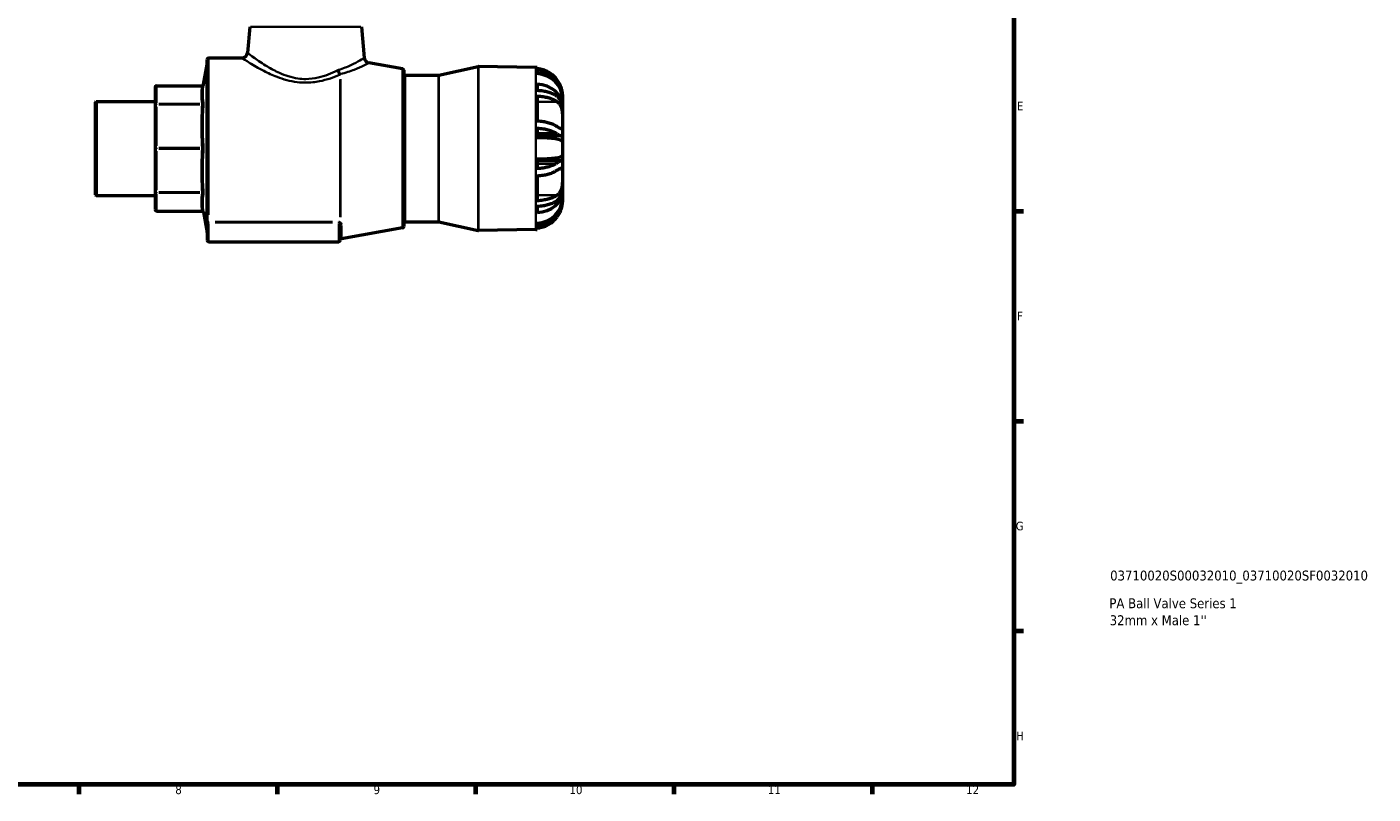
# Model space of a CAD drawing. Header units: millimetres. Extents: x -4 to 948, y -55 to 787.
# Tile 4 of 5: x 472 to 948, y 17 to 288. Entities that reach past the tile are written whole.
import ezdxf

# ---------------------------------------------------------------- set-up
doc = ezdxf.new("R2010")
doc.units = ezdxf.units.MM
for name, color, linetype, lineweight in [('Border (ANSI)', 7, 'Continuous', 70), ('Title (ISO)', 7, 'Continuous', 50), ('Visible (ANSI)', 7, 'Continuous', 50), ('Visible Narrow (ANSI)', 7, 'Continuous', 35)]:
    doc.layers.add(name, color=color, linetype=linetype, lineweight=lineweight)
doc.styles.add('Note Text (ANSI)', font='tahoma.ttf')
doc.styles.add('Note Text (ISO)', font='tahoma.ttf')

# ---------------------------------------------------------------- blocks, each defined once
blk = doc.blocks.new('Borders Default Border')
at = {"layer": 'Border (ANSI)'}
for p, q in [((821, 222.75), (824.45, 222.75)), ((821, 148.5), (824.45, 148.5)), ((821, 74.25), (824.45, 74.25)), ((490.58, 20), (490.58, 16.55)), ((560.67, 20), (560.67, 16.55)), ((630.75, 20), (630.75, 16.55)), ((700.83, 20), (700.83, 16.55)), ((770.92, 20), (770.92, 16.55))]:
    blk.add_line(p, q, dxfattribs=at)
at = {"layer": 'Border (ANSI)', "flags": 128}
blk.add_lwpolyline([(20, 20), (20, 574), (821, 574), (821, 20), (20, 20)], dxfattribs=at)
at = {"layer": 'Border (ANSI)', "attachment_point": 7, "style": 'Note Text (ANSI)'}
for s, insert, char_height in [('E', (822.05, 258.35), 3.05), ('F', (822.14, 184.1), 3.05), ('G', (821.66, 109.79), 3.05), ('H', (821.81, 35.6), 3.05), ('8', (524.63, 16.48), 3.05), ('9', (594.7, 16.49), 3.05), ('10', (663.96, 16.49), 3.048), ('11', (734.04, 16.55), 3.048), ('12', (804.13, 16.55), 3.048)]:
    blk.add_mtext(s, dxfattribs=dict(at, insert=insert, char_height=char_height))
blk = doc.blocks.new('Title Blocks ISO')
at = {"layer": 'Title (ISO)', "style": 'Note Text (ISO)'}
for tag, p in [('PART_NUMBER_001', (34.03, 72.11)), ('DESCRIPTION_001', (33.74, 62.29)), ('DESCRIPTION_002', (33.86, 56.3))]:
    blk.add_attdef(tag, p, '', height=3.5, dxfattribs=at)

msp = doc.modelspace()

# ---------------------------------------------------------------- linework, layer by layer
at = {"layer": 'Visible (ANSI)'}
for p, q in [((550.961, 287.902), (550.161, 278.753)), ((590.466, 287.902), (591.425, 276.94)), ((535.897, 219.32), (535.897, 276.427)), ((536.397, 276.927), (548.169, 276.927)), ((534.627, 267.488), (535.889, 274.644)), ((604.951, 273.05), (593.07, 275.145)), ((605.364, 272.558), (605.364, 217.297)), ((617.792, 270.859), (631.706, 273.915)), ((652.031, 273.574), (631.822, 273.926)), ((652.504, 273.554), (652.504, 273.092)), ((652.504, 272.504), (652.504, 271.375)), ((517.464, 266.575), (517.464, 260.235)), ((517.964, 267.075), (534.135, 267.075)), ((605.864, 270.847), (617.684, 270.847)), ((652.504, 267.638), (652.504, 265.367)), ((652.504, 263.444), (652.504, 254.576)), ((661.464, 263.297), (661.427, 263.297)), ((661.464, 263.975), (661.464, 263.297)), ((661.464, 263.297), (661.464, 262.525)), ((661.464, 262.525), (661.464, 260.039)), ((496.464, 261.302), (496.714, 261.552)), ((496.464, 228.553), (496.464, 261.302)), ((496.714, 261.552), (496.714, 228.303)), ((496.714, 261.552), (517.464, 261.552)), ((517.464, 260.235), (517.464, 244.927)), ((661.464, 260.039), (661.351, 260.039)), ((661.464, 260.039), (661.464, 258.474)), ((661.464, 258.474), (661.464, 254.451)), ((661.464, 254.451), (661.464, 249.751)), ((652.504, 252.065), (652.504, 248.664)), ((661.174, 249.331), (652.504, 249.331)), ((661.464, 249.751), (661.464, 247.414)), ((661.464, 247.414), (661.464, 242.441)), ((517.464, 244.927), (517.464, 229.62)), ((652.504, 241.191), (652.504, 237.79)), ((661.174, 240.524), (652.504, 240.524)), ((661.464, 242.441), (661.464, 240.104)), ((661.464, 240.104), (661.464, 235.404)), ((652.504, 235.279), (652.504, 226.411)), ((661.464, 235.404), (661.464, 231.381)), ((496.464, 228.553), (496.714, 228.303)), ((517.464, 229.62), (517.464, 223.28)), ((661.464, 229.816), (661.351, 229.816)), ((661.464, 231.381), (661.464, 229.816)), ((661.464, 229.816), (661.464, 227.33)), ((496.714, 228.303), (517.464, 228.303)), ((652.504, 224.488), (652.504, 222.217)), ((661.464, 226.558), (661.427, 226.558)), ((661.464, 227.33), (661.464, 226.558)), ((661.464, 226.558), (661.464, 225.88)), ((517.964, 222.78), (534.135, 222.78)), ((534.627, 222.366), (535.889, 215.21)), ((535.897, 219.32), (535.897, 218.849)), ((535.897, 218.849), (535.897, 212.427)), ((605.864, 219.007), (617.684, 219.007)), ((617.792, 218.996), (631.706, 215.94)), ((582.962, 212.427), (582.962, 217.675)), ((604.951, 216.805), (583.375, 213)), ((652.031, 216.281), (631.822, 215.928)), ((652.504, 218.48), (652.504, 217.35)), ((652.504, 216.763), (652.504, 216.301)), ((536.397, 211.927), (582.462, 211.927))]:
    msp.add_line(p, q, dxfattribs=at)
for centre, radius, start, end in [((536.397, 276.427), 0.5, 90, 180), ((548.169, 278.927), 2, 270, 355), ((593.417, 277.115), 2, 185, 260), ((535.397, 274.731), 0.5, 350, 0), ((604.864, 272.558), 0.5, 0, 80), ((605.864, 271.347), 0.5, 180, 270), ((631.814, 273.426), 0.5, 89, 102.38599), ((651.864, 263.975), 9.6, 86.17745, 89), ((517.964, 266.575), 0.5, 90, 180), ((534.135, 267.575), 0.5, 270, 350), ((617.684, 271.347), 0.5, 270, 282.38599), ((517.964, 223.28), 0.5, 180, 270), ((534.135, 222.28), 0.5, 10, 90), ((605.864, 218.507), 0.5, 90, 180), ((617.684, 218.507), 0.5, 77.61401, 90), ((535.397, 215.124), 0.5, 0, 10), ((604.864, 217.297), 0.5, 280, 0), ((631.814, 216.428), 0.5, 257.61401, 271), ((651.864, 225.88), 9.6, 271, 273.82255), ((536.397, 212.427), 0.5, 180, 270), ((582.462, 212.427), 0.5, 270, 0), ((583.462, 212.508), 0.5, 100, 180)]:
    msp.add_arc(centre, radius, start, end, dxfattribs=at)
for centre, ratio, start_param, end_param in [((651.864, 262.525), 0.9238795, 0, 1.5040802), ((651.864, 260.039), 0.7933533, 0, 1.5040802), ((651.864, 247.414), 0.1305262, 0, 1.5040802), ((651.864, 242.441), 0.1305262, 4.7791051, 6.2831853), ((651.864, 229.816), 0.7933533, 4.7791051, 6.2831853), ((651.864, 227.33), 0.9238795, 4.7791051, 6.2831853)]:
    msp.add_ellipse(centre, major_axis=(9.6, 0), ratio=ratio, start_param=start_param, end_param=end_param, dxfattribs=at)
for points, knots in [([(659.62, 269.095), (659.31, 269.531), (658.965, 269.935), (658.202, 270.706), (657.704, 271.125), (656.632, 271.849), (656.058, 272.154), (654.967, 272.609), (654.352, 272.803), (653.316, 273.011), (652.904, 273.065), (652.504, 273.092)], [4.97354879, 4.97354879, 4.97354879, 4.97354879, 5.12118849, 5.12118849, 5.29914767, 5.29914767, 5.47710686, 5.47710686, 5.65359602, 5.65359602, 5.76781276, 5.76781276, 5.76781276, 5.76781276]), ([(652.504, 272.504), (652.898, 272.477), (653.305, 272.423), (654.328, 272.215), (654.937, 272.021), (656.022, 271.563), (656.596, 271.255), (657.665, 270.524), (658.16, 270.1), (658.751, 269.495), (658.927, 269.301), (659.098, 269.095)], [0.0622646, 0.0622646, 0.0622646, 0.0622646, 0.17486531, 0.17486531, 0.34973062, 0.34973062, 0.52796069, 0.52796069, 0.70619077, 0.70619077, 0.78186677, 0.78186677, 0.78186677, 0.78186677]), ([(659.098, 269.095), (659.493, 268.62), (659.849, 268.115), (660.291, 267.365), (660.415, 267.136), (660.611, 266.743), (660.686, 266.58), (660.83, 266.249), (660.897, 266.082), (661.052, 265.661), (661.132, 265.411), (661.388, 264.471), (661.464, 263.841), (661.464, 263.297)], [-0.71594359, -0.71594359, -0.71594359, -0.71594359, -0.53084991, -0.53084991, -0.45094505, -0.45094505, -0.39467944, -0.39467944, -0.33674242, -0.33674242, -0.2485933, -0.2485933, 0, 0, 0, 0]), ([(661.464, 263.975), (661.464, 263.975), (661.466, 264.067), (661.449, 264.442), (661.427, 264.739), (661.304, 265.444), (661.217, 265.818), (660.936, 266.69), (660.736, 267.18), (660.245, 268.143), (659.959, 268.62), (659.62, 269.095)], [-1.52580814, -1.52580814, -1.52580814, -1.52580814, -1.37039452, -1.37039452, -1.20078701, -1.20078701, -1.0580092, -1.0580092, -0.89830273, -0.89830273, -0.74840162, -0.74840162, -0.74840162, -0.74840162]), ([(659.098, 263.662), (658.927, 263.765), (658.751, 263.862), (658.16, 264.165), (657.665, 264.377), (656.596, 264.742), (656.022, 264.896), (654.937, 265.125), (654.328, 265.222), (653.305, 265.326), (652.898, 265.353), (652.504, 265.367)], [5.29538154, 5.29538154, 5.29538154, 5.29538154, 5.37105755, 5.37105755, 5.54928762, 5.54928762, 5.72751769, 5.72751769, 5.902383, 5.902383, 6.01498372, 6.01498372, 6.01498372, 6.01498372]), ([(652.504, 263.444), (652.904, 263.43), (653.316, 263.403), (654.352, 263.299), (654.967, 263.202), (656.058, 262.975), (656.632, 262.822), (657.704, 262.46), (658.202, 262.251), (658.965, 261.865), (659.31, 261.663), (659.62, 261.445)], [0.06227241, 0.06227241, 0.06227241, 0.06227241, 0.17648916, 0.17648916, 0.35297831, 0.35297831, 0.5309375, 0.5309375, 0.70889668, 0.70889668, 0.85653638, 0.85653638, 0.85653638, 0.85653638]), ([(661.464, 258.474), (661.464, 258.543), (661.463, 258.612), (661.452, 259.305), (661.394, 259.902), (661.201, 260.784), (661.11, 261.089), (660.898, 261.634), (660.781, 261.876), (660.468, 262.407), (660.26, 262.68), (659.749, 263.214), (659.438, 263.458), (659.098, 263.662)], [-0.89053065, -0.89053065, -0.89053065, -0.89053065, -0.86940267, -0.86940267, -0.67678309, -0.67678309, -0.56658626, -0.56658626, -0.46744463, -0.46744463, -0.33324146, -0.33324146, -0.17288893, -0.17288893, -0.17288893, -0.17288893]), ([(659.62, 261.445), (659.801, 261.319), (659.967, 261.175), (660.347, 260.776), (660.547, 260.495), (660.868, 259.884), (660.993, 259.567), (661.22, 258.788), (661.304, 258.321), (661.43, 257.208), (661.451, 256.569), (661.465, 255.421), (661.464, 254.916), (661.464, 254.451)], [-2.71717802, -2.71717802, -2.71717802, -2.71717802, -2.62096175, -2.62096175, -2.47749516, -2.47749516, -2.35020396, -2.35020396, -2.1895767, -2.1895767, -1.98443667, -1.98443667, -1.81112128, -1.81112128, -1.81112128, -1.81112128]), ([(659.62, 252.577), (659.31, 252.795), (658.965, 252.997), (658.202, 253.383), (657.704, 253.592), (656.632, 253.954), (656.058, 254.106), (654.967, 254.334), (654.352, 254.431), (653.316, 254.535), (652.904, 254.562), (652.504, 254.576)], [4.97352182, 4.97352182, 4.97352182, 4.97352182, 5.12116152, 5.12116152, 5.2991207, 5.2991207, 5.47707989, 5.47707989, 5.65356904, 5.65356904, 5.76778579, 5.76778579, 5.76778579, 5.76778579]), ([(661.464, 254.451), (661.464, 254.33), (661.464, 254.211), (661.464, 253.602), (661.465, 253.173), (661.425, 252.455), (661.379, 252.188), (661.197, 251.933), (661.094, 251.886), (660.835, 251.897), (660.687, 251.944), (660.287, 252.134), (660.021, 252.3), (659.689, 252.529), (659.655, 252.553), (659.62, 252.577)], [-1.81112128, -1.81112128, -1.81112128, -1.81112128, -1.76585146, -1.76585146, -1.57270637, -1.57270637, -1.36391837, -1.36391837, -1.2203106, -1.2203106, -1.09190216, -1.09190216, -0.92291649, -0.92291649, -0.90390756, -0.90390756, -0.90390756, -0.90390756]), ([(652.504, 252.065), (652.898, 252.051), (653.305, 252.024), (654.328, 251.92), (654.937, 251.823), (656.022, 251.594), (656.596, 251.44), (657.665, 251.074), (658.16, 250.863), (658.751, 250.56), (658.927, 250.463), (659.098, 250.36)], [0.0622646, 0.0622646, 0.0622646, 0.0622646, 0.17486531, 0.17486531, 0.34973062, 0.34973062, 0.52796069, 0.52796069, 0.70619077, 0.70619077, 0.78186677, 0.78186677, 0.78186677, 0.78186677]), ([(659.098, 250.36), (659.471, 250.135), (659.81, 249.931), (660.294, 249.661), (660.462, 249.572), (660.725, 249.45), (660.827, 249.408), (661.019, 249.347), (661.105, 249.331), (661.299, 249.332), (661.378, 249.381), (661.451, 249.549), (661.464, 249.639), (661.464, 249.751)], [-0.85972207, -0.85972207, -0.85972207, -0.85972207, -0.68468192, -0.68468192, -0.57545523, -0.57545523, -0.49337786, -0.49337786, -0.40219472, -0.40219472, -0.24908613, -0.24908613, -0.14598012, -0.14598012, -0.14598012, -0.14598012]), ([(659.098, 239.495), (658.927, 239.392), (658.751, 239.295), (658.16, 238.992), (657.665, 238.78), (656.596, 238.415), (656.022, 238.261), (654.937, 238.032), (654.328, 237.935), (653.305, 237.831), (652.898, 237.804), (652.504, 237.79)], [5.29780172, 5.29780172, 5.29780172, 5.29780172, 5.37347773, 5.37347773, 5.5517078, 5.5517078, 5.72993787, 5.72993787, 5.90480318, 5.90480318, 6.0174039, 6.0174039, 6.0174039, 6.0174039]), ([(661.464, 240.104), (661.464, 240.273), (661.435, 240.391), (661.307, 240.513), (661.223, 240.533), (661.03, 240.51), (660.936, 240.485), (660.716, 240.402), (660.589, 240.344), (660.214, 240.154), (659.944, 239.999), (659.47, 239.719), (659.289, 239.609), (659.098, 239.495)], [-0.97668206, -0.97668206, -0.97668206, -0.97668206, -0.81981462, -0.81981462, -0.6918747, -0.6918747, -0.60155153, -0.60155153, -0.50669497, -0.50669497, -0.34958339, -0.34958339, -0.25983812, -0.25983812, -0.25983812, -0.25983812]), ([(659.62, 237.278), (659.722, 237.349), (659.819, 237.415), (660.181, 237.654), (660.418, 237.792), (660.784, 237.944), (660.922, 237.974), (661.168, 237.944), (661.261, 237.866), (661.412, 237.527), (661.442, 237.22), (661.467, 236.42), (661.464, 235.943), (661.464, 235.404)], [-2.65815477, -2.65815477, -2.65815477, -2.65815477, -2.60422234, -2.60422234, -2.44826976, -2.44826976, -2.32110464, -2.32110464, -2.17011919, -2.17011919, -1.96680027, -1.96680027, -1.77057091, -1.77057091, -1.77057091, -1.77057091]), ([(652.504, 235.279), (652.904, 235.293), (653.316, 235.32), (654.352, 235.424), (654.967, 235.521), (656.058, 235.748), (656.632, 235.9), (657.704, 236.262), (658.202, 236.472), (658.965, 236.858), (659.31, 237.06), (659.62, 237.278)], [0.06227241, 0.06227241, 0.06227241, 0.06227241, 0.17648916, 0.17648916, 0.35297831, 0.35297831, 0.5309375, 0.5309375, 0.70889668, 0.70889668, 0.85653638, 0.85653638, 0.85653638, 0.85653638]), ([(661.464, 235.404), (661.464, 235.357), (661.464, 235.31), (661.464, 234.724), (661.466, 234.139), (661.437, 232.887), (661.401, 232.232), (661.236, 231.159), (661.138, 230.738), (660.886, 230.012), (660.743, 229.705), (660.357, 229.083), (660.103, 228.793), (659.753, 228.506), (659.688, 228.457), (659.62, 228.409)], [-1.77057091, -1.77057091, -1.77057091, -1.77057091, -1.75370141, -1.75370141, -1.56133126, -1.56133126, -1.35528866, -1.35528866, -1.20888242, -1.20888242, -1.08151578, -1.08151578, -0.91931198, -0.91931198, -0.88333133, -0.88333133, -0.88333133, -0.88333133]), ([(659.62, 228.409), (659.31, 228.192), (658.965, 227.99), (658.202, 227.604), (657.704, 227.394), (656.632, 227.032), (656.058, 226.88), (654.967, 226.653), (654.352, 226.556), (653.316, 226.452), (652.904, 226.425), (652.504, 226.411)], [4.97352115, 4.97352115, 4.97352115, 4.97352115, 5.12116084, 5.12116084, 5.29912003, 5.29912003, 5.47707921, 5.47707921, 5.65356837, 5.65356837, 5.76778512, 5.76778512, 5.76778512, 5.76778512]), ([(659.098, 226.192), (659.156, 226.228), (659.214, 226.264), (659.671, 226.566), (660.027, 226.89), (660.486, 227.485), (660.628, 227.705), (660.863, 228.149), (660.96, 228.369), (661.152, 228.899), (661.238, 229.214), (661.417, 230.128), (661.464, 230.743), (661.464, 231.381)], [-0.75090698, -0.75090698, -0.75090698, -0.75090698, -0.72358741, -0.72358741, -0.53036861, -0.53036861, -0.43058729, -0.43058729, -0.34347868, -0.34347868, -0.23149604, -0.23149604, -0.0355326, -0.0355326, -0.0355326, -0.0355326]), ([(652.504, 224.488), (652.898, 224.502), (653.305, 224.529), (654.328, 224.633), (654.937, 224.73), (656.022, 224.958), (656.596, 225.112), (657.665, 225.478), (658.16, 225.69), (658.751, 225.993), (658.927, 226.09), (659.098, 226.192)], [0.0622646, 0.0622646, 0.0622646, 0.0622646, 0.17486531, 0.17486531, 0.34973062, 0.34973062, 0.52796069, 0.52796069, 0.70619077, 0.70619077, 0.78186677, 0.78186677, 0.78186677, 0.78186677]), ([(661.464, 226.558), (661.464, 226.296), (661.446, 226.011), (661.355, 225.324), (661.269, 224.917), (661.073, 224.258), (660.991, 224.02), (660.817, 223.572), (660.727, 223.363), (660.505, 222.891), (660.368, 222.629), (659.896, 221.808), (659.519, 221.267), (659.098, 220.76)], [-0.71579344, -0.71579344, -0.71579344, -0.71579344, -0.5953453, -0.5953453, -0.44455802, -0.44455802, -0.36133377, -0.36133377, -0.28913471, -0.28913471, -0.19779201, -0.19779201, 0, 0, 0, 0]), ([(659.62, 220.76), (659.709, 220.883), (659.794, 221.008), (660.152, 221.554), (660.397, 221.989), (660.771, 222.774), (660.911, 223.118), (661.159, 223.836), (661.254, 224.195), (661.408, 224.948), (661.44, 225.292), (661.467, 225.76), (661.464, 225.88), (661.464, 225.88)], [-2.65014833, -2.65014833, -2.65014833, -2.65014833, -2.60325533, -2.60325533, -2.44469934, -2.44469934, -2.31738853, -2.31738853, -2.16826869, -2.16826869, -1.96595127, -1.96595127, -1.76493461, -1.76493461, -1.76493461, -1.76493461]), ([(659.098, 220.76), (658.927, 220.554), (658.751, 220.36), (658.16, 219.755), (657.665, 219.331), (656.596, 218.6), (656.022, 218.292), (654.937, 217.834), (654.328, 217.64), (653.305, 217.432), (652.898, 217.378), (652.504, 217.35)], [5.29780172, 5.29780172, 5.29780172, 5.29780172, 5.37347773, 5.37347773, 5.5517078, 5.5517078, 5.72993787, 5.72993787, 5.90480318, 5.90480318, 6.0174039, 6.0174039, 6.0174039, 6.0174039]), ([(652.504, 216.763), (652.904, 216.79), (653.316, 216.844), (654.352, 217.052), (654.967, 217.246), (656.058, 217.701), (656.632, 218.006), (657.704, 218.729), (658.202, 219.149), (658.965, 219.92), (659.31, 220.324), (659.62, 220.76)], [0.06227241, 0.06227241, 0.06227241, 0.06227241, 0.17648916, 0.17648916, 0.35297831, 0.35297831, 0.5309375, 0.5309375, 0.70889668, 0.70889668, 0.85653638, 0.85653638, 0.85653638, 0.85653638])]:
    msp.add_open_spline(points, degree=3, knots=knots, dxfattribs=at)
at = {"layer": 'Visible Narrow (ANSI)'}
for p, q in [((590.223, 287.902), (551.205, 287.902)), ((536.397, 276.674), (536.397, 221.462)), ((535.889, 215.576), (535.889, 274.278)), ((604.951, 217.151), (604.951, 272.704)), ((631.706, 216.297), (631.706, 273.558)), ((631.822, 273.569), (631.822, 216.285)), ((652.031, 216.634), (652.031, 273.221)), ((517.964, 267.075), (517.964, 267.041)), ((517.964, 261.014), (517.964, 266.72)), ((518.772, 267.037), (533.314, 267.037)), ((582.918, 220.686), (582.918, 269.195)), ((583.005, 269.376), (583.005, 220.594)), ((605.864, 270.528), (605.864, 219.326)), ((617.684, 219.326), (617.684, 270.528)), ((617.792, 270.54), (617.792, 219.315)), ((659.059, 269.095), (658.352, 269.095)), ((517.964, 260.689), (517.964, 260.444)), ((517.964, 245.884), (517.964, 259.661)), ((533.314, 260.697), (518.772, 260.697)), ((518.772, 260.426), (533.314, 260.426)), ((659.265, 261.445), (652.86, 261.445)), ((658.768, 250.36), (652.833, 250.36)), ((517.964, 245.1), (517.964, 244.754)), ((517.964, 230.194), (517.964, 243.971)), ((533.314, 245.119), (518.772, 245.119)), ((518.772, 244.736), (533.314, 244.736)), ((658.768, 239.495), (652.833, 239.495)), ((517.964, 229.411), (517.964, 229.166)), ((517.964, 223.135), (517.964, 228.841)), ((533.314, 229.429), (518.772, 229.429)), ((518.772, 229.158), (533.314, 229.158)), ((659.265, 228.409), (652.86, 228.409)), ((517.964, 222.814), (517.964, 222.78)), ((533.314, 222.818), (518.772, 222.818)), ((536.397, 218.692), (536.397, 218.905)), ((580.159, 218.914), (538.7, 218.914)), ((582.462, 218.692), (582.462, 218.905)), ((659.059, 220.76), (658.352, 220.76)), ((536.397, 212.265), (536.397, 218.341)), ((538.7, 218.678), (580.159, 218.678)), ((582.462, 218.341), (582.462, 212.265)), ((583.375, 217.605), (583.375, 213.013))]:
    msp.add_line(p, q, dxfattribs=at)
for centre, major_axis, ratio, start_param, end_param in [((582.918, 272.709), (0.856, -1.807), 0.5188032, 4.6140753, 5.4942522), ((583.353, 272.868), (0.497, -1.937), 0.5509012, 4.7055297, 5.5035673), ((517.964, 266.575), (-0.5, 0), 0.9238795, 4.7909288, 6.2046455), ((534.122, 267.499), (0.493, -0.083), 0.9219515, 4.9374605, 6.2051574), ((517.964, 260.235), (-0.5, 0), 0.9238795, 4.7909288, 6.2046455), ((517.964, 260.235), (-0.5, 0), 0.3826834, 4.7909288, 6.2046455), ((534.122, 261.159), (0.493, 0.083), 0.9219515, 4.6281726, 5.8958695), ((534.122, 260.617), (0.499, -0.035), 0.3818848, 4.8095565, 6.0772533), ((517.964, 244.927), (-0.5, 0), 0.3826834, 4.7909288, 6.2046455), ((517.964, 244.927), (-0.5, 0), 0.3826834, 0.0785398, 1.4922565), ((534.122, 245.31), (0.499, 0.035), 0.3818848, 4.7560767, 6.0237735), ((534.122, 244.545), (0.499, -0.035), 0.3818848, 0.2594118, 1.5271086), ((517.964, 229.62), (-0.5, 0), 0.3826834, 0.0785398, 1.4922565), ((517.964, 229.62), (-0.5, 0), 0.9238795, 0.0785398, 1.4922565), ((534.122, 229.237), (0.499, 0.035), 0.3818848, 0.205932, 1.4736288), ((534.122, 228.696), (0.493, -0.083), 0.9219515, 0.3873158, 1.6550127), ((517.964, 223.28), (-0.5, 0), 0.9238795, 0.0785398, 1.4922565), ((534.122, 222.356), (0.493, 0.083), 0.9219515, 0.0780279, 1.3457248), ((536.397, 219.32), (-0.5, 0), 0.8129245, 0.0785398, 1.4922565), ((536.397, 218.849), (-0.5, 0), 0.3420201, 0.0785398, 1.4922565), ((582.918, 218.395), (0.231, 0.444), 0.5461709, 0.7981987, 1.4736296), ((583.092, 218.306), (0.231, 0.443), 0.6824218, 0.9193218, 1.5890661), ((583.462, 217.675), (-0.5, 0), 0.8406051, 4.9567351, 6.2133721)]:
    msp.add_ellipse(centre, major_axis=major_axis, ratio=ratio, start_param=start_param, end_param=end_param, dxfattribs=at)
for points, knots in [([(548.17, 276.926), (548.169, 276.927), (548.208, 276.901), (548.6, 276.642), (549.554, 276.006), (552.287, 274.321), (553.959, 273.327), (557.333, 271.594), (558.891, 270.863), (562.755, 269.381), (565.167, 268.68), (568.722, 268.242), (569.744, 268.178), (572.386, 268.184), (574.003, 268.357), (578.252, 269.191), (580.732, 270.1), (582.918, 271.075)], [-5.0865558, -5.0865558, -5.0865558, -5.0865558, -4.8497658, -4.8497658, -3.8924455, -3.8924455, -3.033774, -3.033774, -2.4210524, -2.4210524, -1.6416987, -1.6416987, -1.3350129, -1.3350129, -0.8489827, -0.8489827, 0, 0, 0, 0]), ([(581.865, 272.535), (579.872, 271.499), (577.607, 270.533), (573.722, 269.647), (572.244, 269.463), (569.827, 269.457), (568.892, 269.525), (565.641, 269.991), (563.436, 270.735), (559.91, 272.309), (558.49, 273.086), (555.418, 274.928), (553.897, 275.984), (551.417, 277.774), (550.552, 278.45), (550.196, 278.725), (550.162, 278.752), (550.162, 278.752)], [0, 0, 0, 0, 0.8489827, 0.8489827, 1.3350129, 1.3350129, 1.6416987, 1.6416987, 2.4210524, 2.4210524, 3.033774, 3.033774, 3.8924455, 3.8924455, 4.8497658, 4.8497658, 5.0865558, 5.0865558, 5.0865558, 5.0865558]), ([(591.425, 276.94), (591.425, 276.94), (591.417, 276.935), (591.281, 276.851), (590.728, 276.501), (589.013, 275.521), (587.967, 274.949), (585.433, 273.772), (583.946, 273.168), (582.261, 272.694)], [2.3113441, 2.3113441, 2.3113441, 2.3113441, 2.4260091, 2.4260091, 3.2473545, 3.2473545, 3.9375525, 3.9375525, 4.6226817, 4.6226817, 4.6226817, 4.6226817]), ([(582.261, 272.694), (582.194, 272.675), (582.127, 272.652), (581.995, 272.599), (581.93, 272.569), (581.865, 272.535)], [-0.054826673, -0.054826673, -0.054826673, -0.054826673, -0.027413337, -0.027413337, 0, 0, 0, 0]), ([(582.918, 271.075), (582.933, 271.107), (582.947, 271.137), (582.976, 271.195), (582.99, 271.222), (583.005, 271.248)], [0, 0, 0, 0, 0.027413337, 0.027413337, 0.054826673, 0.054826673, 0.054826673, 0.054826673]), ([(583.005, 271.248), (584.851, 271.678), (586.482, 272.233), (589.266, 273.313), (590.416, 273.84), (592.302, 274.741), (592.911, 275.063), (593.061, 275.14), (593.07, 275.145), (593.07, 275.145)], [-4.6226817, -4.6226817, -4.6226817, -4.6226817, -3.9375525, -3.9375525, -3.2473545, -3.2473545, -2.4260091, -2.4260091, -2.3113441, -2.3113441, -2.3113441, -2.3113441]), ([(534.122, 267.037), (533.943, 265.982), (533.844, 264.924), (533.844, 263.867), (533.844, 262.809), (533.943, 261.752), (534.122, 260.697)], [2.0385103, 2.0385103, 2.0385103, 2.0385103, 2.8675511, 2.8675511, 2.8675511, 3.696592, 3.696592, 3.696592, 3.696592]), ([(534.135, 267.075), (534.135, 267.075), (534.134, 267.074), (534.132, 267.067), (534.128, 267.055), (534.122, 267.037)], [0.039295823, 0.039295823, 0.039295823, 0.039295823, 0.050288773, 0.050288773, 0.078593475, 0.078593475, 0.078593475, 0.078593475]), ([(534.614, 261.096), (534.436, 262.145), (534.337, 263.195), (534.337, 264.249), (534.337, 265.302), (534.436, 266.357), (534.614, 267.412)], [-3.696592, -3.696592, -3.696592, -3.696592, -2.8675511, -2.8675511, -2.8675511, -2.0385103, -2.0385103, -2.0385103, -2.0385103]), ([(534.614, 267.412), (534.62, 267.448), (534.624, 267.472), (534.627, 267.486), (534.627, 267.488), (534.627, 267.488)], [-0.078593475, -0.078593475, -0.078593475, -0.078593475, -0.050288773, -0.050288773, -0.039295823, -0.039295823, -0.039295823, -0.039295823]), ([(534.122, 260.426), (533.943, 257.878), (533.844, 255.325), (533.844, 252.772), (533.844, 250.219), (533.943, 247.667), (534.122, 245.119)], [2.0385103, 2.0385103, 2.0385103, 2.0385103, 2.8675511, 2.8675511, 2.8675511, 3.696592, 3.696592, 3.696592, 3.696592]), ([(534.122, 260.697), (534.126, 260.684), (534.129, 260.669), (534.135, 260.623), (534.136, 260.588), (534.132, 260.511), (534.128, 260.47), (534.122, 260.426)], [0, 0, 0, 0, 0.019341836, 0.019341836, 0.050288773, 0.050288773, 0.078593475, 0.078593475, 0.078593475, 0.078593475]), ([(534.614, 245.309), (534.436, 247.847), (534.337, 250.388), (534.337, 252.93), (534.337, 255.473), (534.436, 258.016), (534.614, 260.557)], [-3.696592, -3.696592, -3.696592, -3.696592, -2.8675511, -2.8675511, -2.8675511, -2.0385103, -2.0385103, -2.0385103, -2.0385103]), ([(534.614, 260.557), (534.62, 260.644), (534.624, 260.726), (534.628, 260.879), (534.627, 260.949), (534.622, 261.041), (534.618, 261.072), (534.614, 261.096)], [-0.078593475, -0.078593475, -0.078593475, -0.078593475, -0.050288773, -0.050288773, -0.019341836, -0.019341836, 0, 0, 0, 0]), ([(534.122, 244.736), (533.943, 242.188), (533.844, 239.635), (533.844, 237.082), (533.844, 234.529), (533.943, 231.977), (534.122, 229.429)], [2.0385103, 2.0385103, 2.0385103, 2.0385103, 2.8675511, 2.8675511, 2.8675511, 3.696592, 3.696592, 3.696592, 3.696592]), ([(534.122, 245.119), (534.126, 245.089), (534.129, 245.058), (534.135, 244.976), (534.136, 244.924), (534.132, 244.826), (534.128, 244.78), (534.122, 244.736)], [0, 0, 0, 0, 0.019341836, 0.019341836, 0.050288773, 0.050288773, 0.078593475, 0.078593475, 0.078593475, 0.078593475]), ([(534.614, 229.298), (534.436, 231.838), (534.337, 234.382), (534.337, 236.924), (534.337, 239.467), (534.436, 242.008), (534.614, 244.546)], [-3.696592, -3.696592, -3.696592, -3.696592, -2.8675511, -2.8675511, -2.8675511, -2.0385103, -2.0385103, -2.0385103, -2.0385103]), ([(534.614, 244.546), (534.62, 244.633), (534.624, 244.725), (534.628, 244.92), (534.627, 245.024), (534.622, 245.188), (534.618, 245.249), (534.614, 245.309)], [-0.078593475, -0.078593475, -0.078593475, -0.078593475, -0.050288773, -0.050288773, -0.019341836, -0.019341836, 0, 0, 0, 0]), ([(534.122, 229.158), (533.943, 228.103), (533.844, 227.045), (533.844, 225.988), (533.844, 224.93), (533.943, 223.873), (534.122, 222.818)], [2.0385103, 2.0385103, 2.0385103, 2.0385103, 2.8675511, 2.8675511, 2.8675511, 3.696592, 3.696592, 3.696592, 3.696592]), ([(534.122, 229.429), (534.126, 229.399), (534.129, 229.37), (534.135, 229.301), (534.136, 229.262), (534.132, 229.2), (534.128, 229.176), (534.122, 229.158)], [0, 0, 0, 0, 0.019341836, 0.019341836, 0.050288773, 0.050288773, 0.078593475, 0.078593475, 0.078593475, 0.078593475]), ([(534.614, 222.442), (534.436, 223.498), (534.337, 224.553), (534.337, 225.606), (534.337, 226.659), (534.436, 227.71), (534.614, 228.759)], [-3.696592, -3.696592, -3.696592, -3.696592, -2.8675511, -2.8675511, -2.8675511, -2.0385103, -2.0385103, -2.0385103, -2.0385103]), ([(534.614, 228.759), (534.62, 228.794), (534.624, 228.843), (534.628, 228.966), (534.627, 229.042), (534.622, 229.181), (534.618, 229.238), (534.614, 229.298)], [-0.078593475, -0.078593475, -0.078593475, -0.078593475, -0.050288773, -0.050288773, -0.019341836, -0.019341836, 0, 0, 0, 0]), ([(534.122, 222.818), (534.126, 222.805), (534.129, 222.796), (534.134, 222.783), (534.135, 222.78), (534.135, 222.78)], [0, 0, 0, 0, 0.019341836, 0.019341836, 0.039295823, 0.039295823, 0.039295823, 0.039295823]), ([(534.627, 222.366), (534.627, 222.366), (534.626, 222.373), (534.622, 222.399), (534.618, 222.418), (534.614, 222.442)], [-0.039295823, -0.039295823, -0.039295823, -0.039295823, -0.019341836, -0.019341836, 0, 0, 0, 0]), ([(582.918, 218.803), (582.892, 218.817), (582.863, 218.83), (582.786, 218.861), (582.734, 218.877), (582.64, 218.898), (582.6, 218.905), (582.527, 218.912), (582.495, 218.914), (582.462, 218.914)], [-0.050735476, -0.050735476, -0.050735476, -0.050735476, -0.03990608, -0.03990608, -0.022170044, -0.022170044, -0.009711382, -0.009711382, 0, 0, 0, 0]), ([(582.462, 218.678), (582.478, 218.678), (582.495, 218.676), (582.531, 218.668), (582.551, 218.66), (582.598, 218.635), (582.624, 218.616), (582.663, 218.578), (582.677, 218.563), (582.69, 218.547)], [0, 0, 0, 0, 0.009711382, 0.009711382, 0.022170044, 0.022170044, 0.03990608, 0.03990608, 0.050735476, 0.050735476, 0.050735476, 0.050735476]), ([(582.777, 218.439), (582.799, 218.409), (582.819, 218.377), (582.864, 218.286), (582.886, 218.224), (582.918, 218.105), (582.93, 218.047), (582.953, 217.898), (582.96, 217.805), (582.962, 217.699), (582.962, 217.687), (582.962, 217.675)], [0.85137809, 0.85137809, 0.85137809, 0.85137809, 0.87186831, 0.87186831, 0.90465267, 0.90465267, 0.93294595, 0.93294595, 0.97689041, 0.97689041, 0.98235796, 0.98235796, 0.98235796, 0.98235796]), ([(583.375, 218.089), (583.375, 218.099), (583.375, 218.109), (583.372, 218.196), (583.357, 218.273), (583.311, 218.395), (583.287, 218.442), (583.222, 218.539), (583.178, 218.588), (583.089, 218.661), (583.05, 218.687), (583.005, 218.709)], [-0.98235796, -0.98235796, -0.98235796, -0.98235796, -0.97689041, -0.97689041, -0.93294595, -0.93294595, -0.90465267, -0.90465267, -0.87186831, -0.87186831, -0.85137809, -0.85137809, -0.85137809, -0.85137809])]:
    msp.add_open_spline(points, degree=3, knots=knots, dxfattribs=at)
for points in [[(582.69, 218.547), (582.721, 218.51), (582.75, 218.474), (582.777, 218.439)], [(583.005, 218.709), (582.978, 218.741), (582.949, 218.771), (582.918, 218.803)]]:
    msp.add_open_spline(points, degree=3, dxfattribs=at)

# ---------------------------------------------------------------- block references
msp.add_blockref('Borders Default Border', (0, 0))
msp.add_blockref('Title Blocks ISO', (821, 20)).add_auto_attribs({'PART_NUMBER_001': '03710020S00032010_03710020SF0032010', 'DESCRIPTION_001': 'PA Ball Valve Series 1', 'DESCRIPTION_002': "32mm x Male 1''"})

doc.saveas('drawing.dxf')
